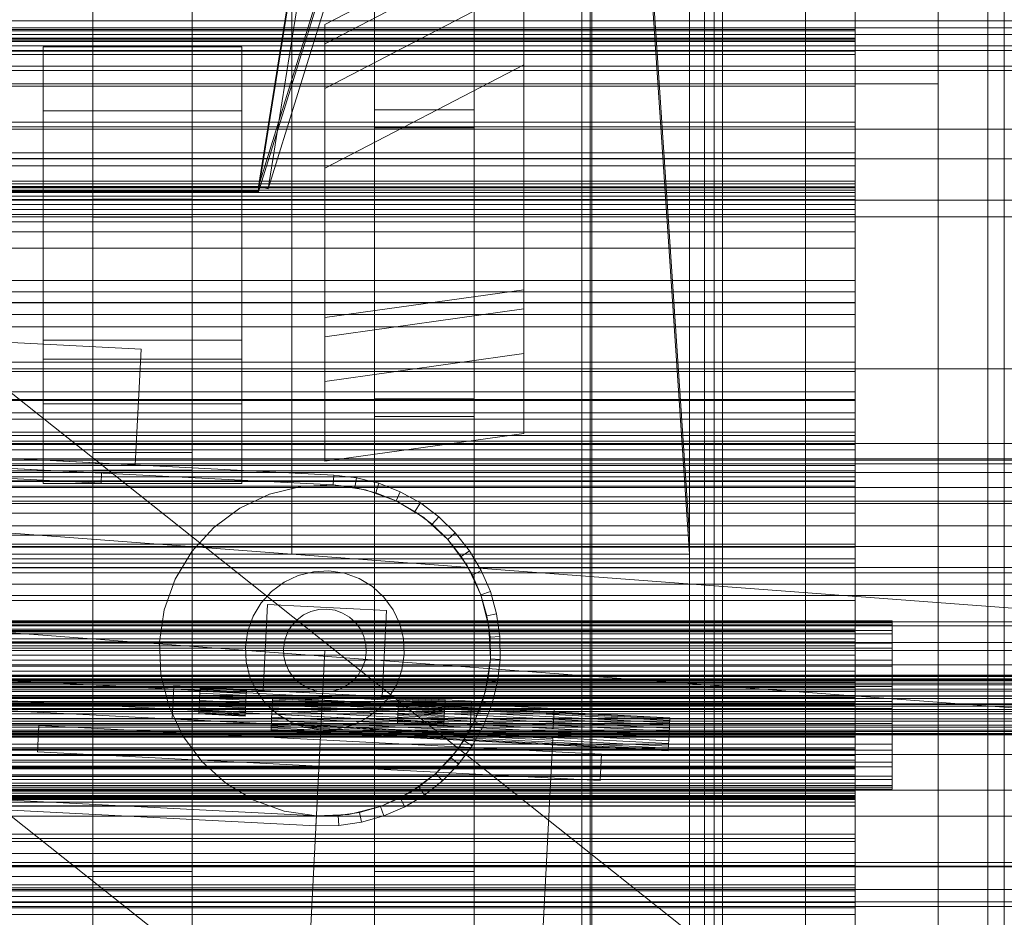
# Model space of a CAD drawing. Header units: millimetres. Extents: x -3490 to 61924, y -72580 to 6847.
# Tile 69 of 256: x 48 to 345, y -35681 to -35410. Entities that reach past the tile are written whole.
import ezdxf

# ---------------------------------------------------------------- set-up
doc = ezdxf.new("R2010")
doc.units = ezdxf.units.MM
for name, color, linetype, lineweight in [('COTAS_O', 1, 'Continuous', 0), ('COTAS_P', 1, 'Continuous', 0), ('frontal_bajante_movil', 7, 'Continuous', 0), ('frontal_briquetadora', 7, 'Continuous', 0), ('frontal_C01', 7, 'Continuous', 0), ('frontal_C02', 7, 'Continuous', 0), ('frontal_C03', 7, 'Continuous', 0), ('frontal_C04', 7, 'Continuous', 0), ('frontal_C05', 7, 'Continuous', 0), ('frontal_C09', 7, 'Continuous', 0)]:
    doc.layers.add(name, color=color, linetype=linetype, lineweight=lineweight)
doc.dimstyles.new('R19_100', dxfattribs={"dimtxt": 250, "dimasz": 150, "dimexe": 150, "dimexo": 80, "dimgap": 100, "dimtad": 1, "dimtih": 1, "dimtoh": 1, "dimdsep": 46, "dimcen": 0.09, "dimadec": 0, "dimazin": 0, "dimtfac": 1, "dimtdec": 4, "dimtofl": 0, "dimtmove": 0, "dimatfit": 3, "dimfxl": 1, "dimtolj": 1, "dimtzin": 0, "dimarcsym": 0})

# ---------------------------------------------------------------- blocks, each defined once
blk = doc.blocks.new('DIM_R29_52')
at = {"layer": 'COTAS_P'}
for p, q in [((-1750, -34600), (-1600, -34555)), ((2600, -34600), (2450, -34555)), ((-1750, -35500), (-1750, -34600)), ((-1750, -34600), (2600, -34600)), ((-1750, -34600), (-1600, -34645)), ((2600, -34600), (2450, -34645)), ((2600, -35500), (2600, -34600))]:
    blk.add_line(p, q, dxfattribs=at)
blk.add_text('4350 P', height=250, dxfattribs=at).set_placement((425, -34500))
blk = doc.blocks.new('DIM_R29_54')
at = {"layer": 'COTAS_P'}
for p, q in [((-2600, -35460), (-2645.93, -36358.83)), ((140, -35600), (94.07, -36498.83)), ((-2645.93, -36358.83), (-2493.82, -36321.54)), ((94.07, -36498.83), (-2645.93, -36358.83)), ((-2645.93, -36358.83), (-2498.42, -36411.42)), ((94.07, -36498.83), (-53.43, -36446.23)), ((94.07, -36498.83), (-58.03, -36536.11))]:
    blk.add_line(p, q, dxfattribs=at)
blk.add_text('2743.57 P', height=250, rotation=177.075, dxfattribs=at).set_placement((-1281.03, -36528.7))
blk = doc.blocks.new('DIM_R29_63')
at = {"layer": 'COTAS_O'}
for p, q in [((-1480, -35300), (-1330, -35255)), ((490, -35300), (340, -35255)), ((-1480, -36000), (-1480, -35300)), ((-1480, -35300), (490, -35300)), ((-1480, -35300), (-1330, -35345)), ((490, -35300), (340, -35345)), ((490, -36000), (490, -35300))]:
    blk.add_line(p, q, dxfattribs=at)
blk.add_text('1970 O', height=250, dxfattribs=at).set_placement((-495, -35200))
blk = doc.blocks.new('DIM_R29_65')
at = {"layer": 'COTAS_O'}
for p, q in [((-1400, -35300), (-1250, -35255)), ((1400, -35300), (1250, -35255)), ((-1400, -36000), (-1400, -35300)), ((-1400, -35300), (1400, -35300)), ((-1400, -35300), (-1250, -35345)), ((1400, -35300), (1250, -35345)), ((1400, -36000), (1400, -35300))]:
    blk.add_line(p, q, dxfattribs=at)
blk.add_text('2800 O', height=250, dxfattribs=at).set_placement((0, -35200))
blk = doc.blocks.new('DIM_R29_66')
at = {"layer": 'COTAS_P'}
for p, q in [((-305, -34680), (395, -34680)), ((395, -34680), (350, -34830)), ((395, -36000), (395, -34680)), ((395, -34680), (440, -34830)), ((395, -36000), (350, -35850)), ((395, -36000), (440, -35850)), ((-305, -36000), (395, -36000))]:
    blk.add_line(p, q, dxfattribs=at)
blk.add_text('1320 P', height=250, rotation=90, dxfattribs=at).set_placement((295, -35340))
blk = doc.blocks.new('DIM_R29_67')
at = {"layer": 'COTAS_P'}
for p, q in [((-305, -35300), (-155, -35255)), ((345, -35300), (195, -35255)), ((-305, -36000), (-305, -35300)), ((-305, -35300), (345, -35300)), ((-305, -35300), (-155, -35345)), ((345, -35300), (195, -35345)), ((345, -36000), (345, -35300))]:
    blk.add_line(p, q, dxfattribs=at)
blk.add_text('650 P', height=250, dxfattribs=at).set_placement((20, -35200))

msp = doc.modelspace()

# ---------------------------------------------------------------- linework, layer by layer
at = {"layer": 'frontal_bajante_movil'}
for p, q in [((120, -35460), (208, -34903.359)), ((120, -35461.315), (208, -34904.675)), ((210.897, -34904.091), (122.897, -35460.731)), ((220, -35775), (220, -34903.821)), ((260, -35775), (260, -34903.821)), ((120, -35460), (208, -35176.975)), ((208, -35178.586), (120, -35461.611)), ((122.897, -35460.731), (210.897, -35177.707)), ((220, -35775), (220, -35378.259)), ((260, -35775), (260, -35378.259)), ((285, -35429), (285, -35389)), ((325, -35429), (325, -35389)), ((-245, -35429), (285, -35429)), ((285, -35429), (325, -35429)), ((285, -35840), (285, -35429)), ((325, -35840), (325, -35429)), ((-80, -35460), (120, -35460)), ((-80, -35461.315), (120, -35461.315)), ((120, -35461.611), (-80, -35461.611)), ((120, -35460), (120, -35461.611)), ((120, -35460), (122.897, -35460.731)), ((120, -35461.315), (120, -35460))]:
    msp.add_line(p, q, dxfattribs=at)
at = {"layer": 'frontal_briquetadora'}
for p, q in [((-674.804, -34950), (340, -35756.525)), ((340, -35980), (340, -34950)), ((-720.639, -35041.307), (340, -35884.261))]:
    msp.add_line(p, q, dxfattribs=at)
at = {"layer": 'frontal_C01'}
for p, q in [((250, -35948.844), (250, -33373.251)), ((250, -33378.064), (250, -35953.656)), ((155, -35666.702), (155, -35238.835)), ((185, -35238.835), (185, -35666.702)), ((250, -35565.195), (228.298, -35241.719)), ((155, -35244.227), (155, -35672.095)), ((185, -35672.095), (185, -35244.227)), ((228.298, -35247.5), (250, -35570.976)), ((70, -35666.702), (70, -35265.806)), ((100, -35265.806), (100, -35666.702)), ((70, -35271.198), (70, -35672.095)), ((100, -35672.095), (100, -35271.198)), ((130, -35565.195), (130, -35308.031)), ((130, -35313.812), (130, -35570.976)), ((155, -35743.543), (155, -35325.973)), ((185, -35325.973), (185, -35743.543)), ((155, -35331.366), (155, -35748.935)), ((185, -35748.935), (185, -35331.366)), ((70, -35743.543), (70, -35342.178)), ((100, -35342.178), (100, -35743.543)), ((70, -35347.571), (70, -35748.935)), ((100, -35748.935), (100, -35347.571)), ((140, -35411.16), (200, -35379.945)), ((200, -35379.945), (200, -35491.165)), ((140, -35416.938), (200, -35385.723)), ((200, -35385.723), (200, -35496.943)), ((140, -35430.419), (200, -35399.204)), ((200, -35399.204), (200, -35510.424)), ((200, -35399.204), (200, -35423.278)), ((425, -35410.001), (-425, -35410.001)), ((425, -35412.142), (-425, -35412.142)), ((140, -35499.591), (140, -35411.16)), ((140, -35416.938), (140, -35411.16)), ((140, -35505.369), (140, -35416.938)), ((140, -35430.419), (140, -35416.938)), ((55, -35506.334), (55, -35417.903)), ((55, -35417.903), (115, -35417.903)), ((55, -35423.68), (55, -35417.903)), ((115, -35417.903), (115, -35506.334)), ((115, -35417.903), (115, -35423.68)), ((-425, -35423.698), (425, -35423.698)), ((55, -35512.111), (55, -35423.68)), ((55, -35423.68), (115, -35423.68)), ((55, -35437.162), (55, -35423.68)), ((115, -35423.68), (115, -35512.111)), ((115, -35423.68), (115, -35437.162)), ((200, -35423.278), (140, -35454.493)), ((200, -35534.498), (200, -35423.278)), ((140, -35518.85), (140, -35430.419)), ((140, -35454.493), (140, -35430.419)), ((55, -35525.593), (55, -35437.162)), ((55, -35437.162), (115, -35437.162)), ((55, -35461.236), (55, -35437.162)), ((115, -35437.162), (115, -35525.593)), ((115, -35437.162), (115, -35461.236)), ((155, -35442.304), (155, -35436.912)), ((155, -35436.912), (185, -35436.912)), ((155, -35864.779), (155, -35436.912)), ((185, -35436.912), (185, -35442.304)), ((185, -35436.912), (185, -35864.779)), ((185, -35442.304), (155, -35442.304)), ((155, -35442.304), (155, -35870.172)), ((185, -35870.172), (185, -35442.304)), ((140, -35454.493), (140, -35542.924)), ((115, -35461.236), (55, -35461.236)), ((55, -35461.236), (55, -35549.667)), ((115, -35549.667), (115, -35461.236)), ((70, -35469.275), (70, -35463.883)), ((70, -35463.883), (100, -35463.883)), ((70, -35864.779), (70, -35463.883)), ((100, -35463.883), (100, -35469.275)), ((100, -35463.883), (100, -35864.779)), ((100, -35469.275), (70, -35469.275)), ((70, -35469.275), (70, -35870.172)), ((100, -35870.172), (100, -35469.275)), ((200, -35491.165), (140, -35499.591)), ((200, -35496.943), (200, -35491.165)), ((200, -35496.943), (140, -35505.369)), ((200, -35510.424), (200, -35496.943)), ((140, -35499.591), (140, -35505.369)), ((140, -35505.369), (140, -35518.85)), ((115, -35506.334), (55, -35506.334)), ((55, -35506.334), (55, -35512.111)), ((115, -35512.111), (115, -35506.334)), ((115, -35512.111), (55, -35512.111)), ((55, -35512.111), (55, -35525.593)), ((115, -35525.593), (115, -35512.111)), ((200, -35510.424), (140, -35518.85)), ((200, -35534.498), (200, -35510.424)), ((140, -35518.85), (140, -35542.924)), ((115, -35525.593), (55, -35525.593)), ((55, -35525.593), (55, -35549.667)), ((115, -35549.667), (115, -35525.593)), ((155, -35529.443), (155, -35524.051)), ((155, -35524.051), (185, -35524.051)), ((155, -35941.62), (155, -35524.051)), ((185, -35524.051), (185, -35529.443)), ((185, -35524.051), (185, -35941.62)), ((185, -35529.443), (155, -35529.443)), ((155, -35529.443), (155, -35947.012)), ((185, -35947.012), (185, -35529.443)), ((140, -35542.924), (200, -35534.498)), ((70, -35545.648), (70, -35540.255)), ((70, -35540.255), (100, -35540.255)), ((70, -35941.62), (70, -35540.255)), ((100, -35540.255), (100, -35545.648)), ((100, -35540.255), (100, -35941.62)), ((100, -35545.648), (70, -35545.648)), ((70, -35545.648), (70, -35947.012)), ((100, -35947.012), (100, -35545.648)), ((55, -35549.667), (115, -35549.667)), ((0, -35565.195), (130, -35565.195)), ((130, -35565.195), (250, -35565.195)), ((130, -35570.976), (130, -35565.195)), ((250, -35570.976), (250, -35565.195)), ((-300, -35567.898), (300, -35567.898)), ((300, -35572.36), (300, -35567.898)), ((300, -35567.898), (300, -35593.55)), ((300, -35568.839), (-300, -35568.839)), ((130, -35570.976), (0, -35570.976)), ((250, -35570.976), (130, -35570.976)), ((300, -35594.366), (300, -35568.839)), ((300, -35568.839), (300, -35573.69)), ((300, -35572.36), (-300, -35572.36)), ((-300, -35573.69), (300, -35573.69)), ((300, -35597.417), (300, -35572.36)), ((300, -35573.69), (300, -35598.569)), ((300, -35593.55), (-300, -35593.55)), ((-300, -35594.07), (300, -35594.07)), ((-300, -35594.366), (300, -35594.366)), ((300, -35594.947), (-300, -35594.947)), ((300, -35593.55), (300, -35597.417)), ((300, -35594.07), (300, -35642.509)), ((300, -35594.07), (300, -35596.55)), ((300, -35598.569), (300, -35594.366)), ((300, -35643.096), (300, -35594.947)), ((300, -35597.644), (300, -35594.947)), ((300, -35596.55), (-300, -35596.55)), ((-300, -35597.417), (300, -35597.417)), ((-300, -35597.644), (300, -35597.644)), ((300, -35644.988), (300, -35596.55)), ((300, -35597.644), (300, -35645.792)), ((300, -35598.569), (-300, -35598.569)), ((-300, -35613.579), (300, -35613.579)), ((300, -35626.159), (300, -35613.579)), ((300, -35613.579), (300, -35633.131)), ((300, -35616.539), (-300, -35616.539)), ((300, -35635.696), (300, -35616.539)), ((300, -35616.539), (300, -35629.404)), ((300, -35626.159), (-300, -35626.159)), ((300, -35644.032), (300, -35626.159)), ((-300, -35629.404), (300, -35629.404)), ((300, -35629.404), (300, -35646.844)), ((-450, -35631.373), (450, -35631.373)), ((300, -35633.131), (-300, -35633.131)), ((300, -35633.131), (300, -35644.032)), ((-300, -35634.958), (300, -35634.958)), ((-300, -35635.696), (300, -35635.696)), ((300, -35634.958), (300, -35670.707)), ((300, -35634.958), (300, -35641.949)), ((300, -35646.844), (300, -35635.696)), ((300, -35637.57), (-300, -35637.57)), ((300, -35672.527), (300, -35637.57)), ((300, -35644.72), (300, -35637.57)), ((450, -35642.157), (-450, -35642.157)), ((300, -35640.008), (-300, -35640.008)), ((300, -35641.949), (-300, -35641.949)), ((300, -35642.509), (-300, -35642.509)), ((300, -35644.444), (300, -35640.008)), ((300, -35640.008), (300, -35643.748)), ((300, -35677.698), (300, -35641.949)), ((300, -35644.988), (300, -35642.509)), ((-300, -35643.096), (300, -35643.096)), ((300, -35643.748), (-300, -35643.748)), ((-300, -35644.032), (300, -35644.032)), ((300, -35644.444), (-300, -35644.444)), ((-300, -35644.72), (300, -35644.72)), ((-300, -35644.988), (300, -35644.988)), ((300, -35645.792), (-300, -35645.792)), ((300, -35643.096), (300, -35645.792)), ((300, -35643.748), (300, -35655.412)), ((300, -35656.755), (300, -35644.444)), ((300, -35644.72), (300, -35679.677)), ((300, -35646.844), (-300, -35646.844)), ((300, -35655.412), (-300, -35655.412)), ((300, -35656.755), (-300, -35656.755)), ((300, -35655.412), (300, -35674.203)), ((300, -35676.102), (300, -35656.755)), ((-450, -35664.006), (450, -35664.006)), ((450, -35665.076), (-450, -35665.076)), ((100, -35666.702), (70, -35666.702)), ((70, -35666.702), (70, -35672.095)), ((100, -35672.095), (100, -35666.702)), ((185, -35666.702), (155, -35666.702)), ((155, -35666.702), (155, -35672.095)), ((185, -35672.095), (185, -35666.702)), ((450, -35672.095), (-450, -35672.095)), ((300, -35670.707), (-300, -35670.707)), ((-300, -35672.527), (300, -35672.527)), ((70, -35672.095), (100, -35672.095)), ((155, -35672.095), (185, -35672.095)), ((300, -35677.698), (300, -35670.707)), ((300, -35672.527), (300, -35679.677)), ((300, -35674.203), (-300, -35674.203)), ((300, -35674.203), (300, -35698.84)), ((-450, -35675.861), (450, -35675.861)), ((300, -35676.102), (-300, -35676.102)), ((-300, -35677.698), (300, -35677.698)), ((300, -35701.167), (300, -35676.102)), ((300, -35679.677), (-300, -35679.677))]:
    msp.add_line(p, q, dxfattribs=at)
at = {"layer": 'frontal_C02'}
for p, q in [((250, -35767.183), (250, -32921.727)), ((250, -32926.497), (250, -35771.953)), ((300, -35386.799), (300, -35412.599)), ((300, -35415.574), (300, -35390.233)), ((300, -35416.016), (300, -35390.743)), ((300, -35395.596), (300, -35420.221)), ((300, -35412.599), (-300, -35412.599)), ((-300, -35413.037), (300, -35413.037)), ((300, -35412.599), (300, -35416.016)), ((300, -35413.037), (300, -35461.821)), ((300, -35413.037), (300, -35415.228)), ((300, -35415.228), (-300, -35415.228)), ((-300, -35415.574), (300, -35415.574)), ((-300, -35416.016), (300, -35416.016)), ((300, -35416.236), (-300, -35416.236)), ((300, -35464.013), (300, -35415.228)), ((300, -35420.221), (300, -35415.574)), ((300, -35463.964), (300, -35416.236)), ((300, -35419.217), (300, -35416.236)), ((-300, -35419.217), (300, -35419.217)), ((300, -35419.217), (300, -35466.944)), ((300, -35420.221), (-300, -35420.221)), ((-300, -35429.771), (300, -35429.771)), ((300, -35441.964), (300, -35429.771)), ((300, -35429.771), (300, -35449.832)), ((300, -35440.571), (-300, -35440.571)), ((300, -35459.19), (300, -35440.571)), ((300, -35440.571), (300, -35453.803)), ((300, -35441.964), (-300, -35441.964)), ((300, -35460.397), (300, -35441.964)), ((300, -35449.832), (-300, -35449.832)), ((-300, -35451.595), (300, -35451.595)), ((300, -35449.832), (300, -35460.397)), ((300, -35451.595), (300, -35488.364)), ((300, -35451.595), (300, -35458.371)), ((-300, -35453.803), (300, -35453.803)), ((300, -35453.803), (300, -35470.655)), ((300, -35458.371), (-300, -35458.371)), ((300, -35495.141), (300, -35458.371)), ((-300, -35459.19), (300, -35459.19)), ((300, -35460.1), (-300, -35460.1)), ((-300, -35460.397), (300, -35460.397)), ((300, -35461.124), (-300, -35461.124)), ((300, -35470.655), (300, -35459.19)), ((300, -35465.454), (300, -35460.1)), ((300, -35460.1), (300, -35462.917)), ((300, -35495.006), (300, -35461.124)), ((300, -35468.478), (300, -35461.124)), ((300, -35461.821), (-300, -35461.821)), ((300, -35462.917), (-300, -35462.917)), ((-300, -35463.964), (300, -35463.964)), ((-300, -35464.013), (300, -35464.013)), ((300, -35464.013), (300, -35461.821)), ((300, -35462.917), (300, -35473.713)), ((300, -35463.964), (300, -35466.944)), ((300, -35465.454), (-300, -35465.454)), ((300, -35466.944), (-300, -35466.944)), ((300, -35478.614), (300, -35465.454)), ((-300, -35468.478), (300, -35468.478)), ((300, -35468.478), (300, -35502.36)), ((300, -35470.655), (-300, -35470.655)), ((300, -35473.713), (-300, -35473.713)), ((300, -35473.713), (300, -35491.753)), ((300, -35478.614), (-300, -35478.614)), ((300, -35498.683), (300, -35478.614)), ((300, -35488.364), (-300, -35488.364)), ((300, -35495.141), (300, -35488.364)), ((300, -35491.753), (-300, -35491.753)), ((300, -35491.753), (300, -35515.806)), ((-300, -35495.006), (300, -35495.006)), ((-300, -35495.141), (300, -35495.141)), ((300, -35495.006), (300, -35502.36)), ((300, -35498.683), (-300, -35498.683)), ((300, -35524.294), (300, -35498.683)), ((300, -35502.36), (-300, -35502.36)), ((-300, -35512.996), (300, -35512.996)), ((300, -35530.172), (300, -35512.996)), ((300, -35512.996), (300, -35521.943)), ((300, -35515.806), (-300, -35515.806)), ((300, -35515.806), (300, -35544.234)), ((300, -35521.943), (-300, -35521.943)), ((300, -35521.943), (300, -35536.826)), ((300, -35524.294), (-300, -35524.294)), ((-300, -35524.558), (300, -35524.558)), ((300, -35553.701), (300, -35524.294)), ((300, -35524.558), (300, -35539.461)), ((300, -35524.558), (300, -35534.104)), ((300, -35528.269), (-300, -35528.269)), ((300, -35535.177), (300, -35528.269)), ((300, -35528.269), (300, -35545.825)), ((300, -35530.172), (-300, -35530.172)), ((300, -35536.826), (300, -35530.172)), ((300, -35534.104), (-300, -35534.104)), ((-300, -35535.177), (300, -35535.177)), ((300, -35549.007), (300, -35534.104)), ((300, -35550.389), (300, -35535.177)), ((430, -35537.585), (-430, -35537.585)), ((-300, -35536.826), (300, -35536.826)), ((300, -35537.865), (-300, -35537.865)), ((300, -35548.823), (300, -35537.865)), ((300, -35547.622), (300, -35537.865)), ((300, -35539.461), (-300, -35539.461)), ((300, -35549.007), (300, -35539.461)), ((430, -35542.585), (-430, -35542.585)), ((350, -35542.154), (-350, -35542.154)), ((350, -35543.727), (-350, -35543.727)), ((-300, -35544.234), (300, -35544.234)), ((300, -35544.234), (300, -35575.099)), ((350, -35546.343), (-350, -35546.343)), ((-300, -35545.825), (300, -35545.825)), ((-300, -35547.622), (300, -35547.622)), ((300, -35545.825), (300, -35550.389)), ((300, -35547.622), (300, -35558.58)), ((-300, -35548.823), (300, -35548.823)), ((-300, -35549.007), (300, -35549.007)), ((300, -35550.389), (-300, -35550.389)), ((300, -35548.823), (300, -35558.58)), ((350, -35550.822), (-350, -35550.822)), ((300, -35553.701), (-300, -35553.701)), ((300, -35584.901), (300, -35553.701)), ((350, -35555.655), (-350, -35555.655)), ((300, -35558.58), (-300, -35558.58)), ((350, -35562.36), (-350, -35562.36)), ((-350, -35568.674), (350, -35568.674)), ((350, -35576.583), (-350, -35576.583)), ((300, -35575.099), (-300, -35575.099)), ((300, -35575.099), (300, -35606.299)), ((350, -35583.417), (-350, -35583.417)), ((300, -35584.901), (-300, -35584.901)), ((300, -35615.766), (300, -35584.901)), ((350, -35591.326), (-350, -35591.326)), ((-311.15, -35591.114), (311.15, -35591.114)), ((-311.15, -35591.711), (311.15, -35591.711)), ((-311.15, -35592.248), (311.15, -35592.248)), ((311.15, -35591.711), (311.15, -35591.114)), ((311.15, -35591.114), (311.15, -35592.248)), ((311.15, -35593.996), (311.15, -35591.711)), ((311.15, -35592.248), (311.15, -35595.033)), ((430, -35592.585), (-430, -35592.585)), ((-311.15, -35593.996), (311.15, -35593.996)), ((-311.15, -35595.033), (311.15, -35595.033)), ((311.15, -35597.814), (311.15, -35593.996)), ((311.15, -35595.033), (311.15, -35599.281)), ((430, -35597.585), (-430, -35597.585)), ((350, -35597.64), (-350, -35597.64)), ((-311.15, -35597.814), (311.15, -35597.814)), ((311.15, -35602.905), (311.15, -35597.814)), ((-311.15, -35599.281), (311.15, -35599.281)), ((311.15, -35599.281), (311.15, -35604.702)), ((-311.15, -35602.905), (311.15, -35602.905)), ((300, -35601.42), (-300, -35601.42)), ((300, -35612.378), (300, -35601.42)), ((300, -35611.177), (300, -35601.42)), ((311.15, -35608.923), (311.15, -35602.905)), ((350, -35604.345), (-350, -35604.345)), ((-311.15, -35604.702), (311.15, -35604.702)), ((300, -35606.299), (-300, -35606.299)), ((300, -35606.299), (300, -35635.706)), ((311.15, -35604.702), (311.15, -35610.927)), ((-440, -35607.501), (440, -35607.501)), ((-440, -35607.712), (440, -35607.712)), ((-440, -35607.902), (440, -35607.902)), ((-440, -35608.522), (440, -35608.522)), ((-440, -35608.889), (440, -35608.889)), ((-440, -35609.875), (440, -35609.875)), ((350, -35609.178), (-350, -35609.178)), ((311.15, -35608.923), (-311.15, -35608.923)), ((300, -35609.611), (-300, -35609.611)), ((300, -35614.175), (300, -35609.611)), ((300, -35609.611), (300, -35624.823)), ((311.15, -35615.456), (311.15, -35608.923)), ((-440, -35610.394), (440, -35610.394)), ((-440, -35611.679), (440, -35611.679)), ((-440, -35612.315), (440, -35612.315)), ((-311.15, -35610.927), (311.15, -35610.927)), ((-300, -35610.993), (300, -35610.993)), ((-300, -35611.177), (300, -35611.177)), ((-300, -35612.378), (300, -35612.378)), ((300, -35610.993), (300, -35625.896)), ((300, -35610.993), (300, -35620.539)), ((300, -35611.177), (300, -35622.135)), ((300, -35612.378), (300, -35622.135)), ((311.15, -35610.927), (311.15, -35617.53)), ((440, -35613.811), (-440, -35613.811)), ((-440, -35614.521), (440, -35614.521)), ((350, -35613.657), (-350, -35613.657)), ((-311.15, -35615.456), (311.15, -35615.456)), ((-300, -35614.175), (300, -35614.175)), ((300, -35615.766), (-300, -35615.766)), ((300, -35631.731), (300, -35614.175)), ((300, -35644.194), (300, -35615.766)), ((311.15, -35622.06), (311.15, -35615.456)), ((-440, -35616.126), (440, -35616.126)), ((-440, -35616.861), (440, -35616.861)), ((-440, -35618.466), (440, -35618.466)), ((350, -35616.273), (-350, -35616.273)), ((350, -35617.846), (-350, -35617.846)), ((-311.15, -35617.53), (311.15, -35617.53)), ((311.15, -35617.53), (311.15, -35624.064)), ((-440, -35619.176), (440, -35619.176)), ((-440, -35620.671), (440, -35620.671)), ((-440, -35621.308), (440, -35621.308)), ((-311.15, -35622.06), (311.15, -35622.06)), ((300, -35620.539), (-300, -35620.539)), ((300, -35635.442), (300, -35620.539)), ((311.15, -35628.284), (311.15, -35622.06)), ((-440, -35622.592), (440, -35622.592)), ((-440, -35623.112), (440, -35623.112)), ((-440, -35624.097), (440, -35624.097)), ((-440, -35624.465), (440, -35624.465)), ((-311.15, -35624.064), (311.15, -35624.064)), ((300, -35622.135), (-300, -35622.135)), ((-300, -35623.174), (300, -35623.174)), ((-300, -35624.823), (300, -35624.823)), ((300, -35623.174), (300, -35629.828)), ((300, -35638.057), (300, -35623.174)), ((300, -35624.823), (300, -35631.731)), ((311.15, -35624.064), (311.15, -35630.081)), ((-440, -35625.084), (440, -35625.084)), ((-440, -35625.274), (440, -35625.274)), ((-440, -35625.486), (440, -35625.486)), ((300, -35625.896), (-300, -35625.896)), ((300, -35635.442), (300, -35625.896)), ((-311.15, -35628.284), (311.15, -35628.284)), ((-311.15, -35630.081), (311.15, -35630.081)), ((300, -35629.828), (-300, -35629.828)), ((300, -35629.828), (300, -35647.004)), ((311.15, -35633.705), (311.15, -35628.284)), ((311.15, -35630.081), (311.15, -35635.172)), ((-311.15, -35633.705), (311.15, -35633.705)), ((300, -35631.731), (-300, -35631.731)), ((311.15, -35637.953), (311.15, -35633.705)), ((-311.15, -35635.172), (311.15, -35635.172)), ((-300, -35635.442), (300, -35635.442)), ((300, -35635.706), (-300, -35635.706)), ((300, -35635.706), (300, -35661.317)), ((311.15, -35635.172), (311.15, -35638.991)), ((-311.15, -35637.953), (311.15, -35637.953)), ((-311.15, -35638.991), (311.15, -35638.991)), ((300, -35638.057), (-300, -35638.057)), ((300, -35647.004), (300, -35638.057)), ((311.15, -35640.739), (311.15, -35637.953)), ((311.15, -35638.991), (311.15, -35641.276)), ((-311.15, -35640.739), (311.15, -35640.739)), ((-311.15, -35641.276), (311.15, -35641.276)), ((-311.15, -35641.872), (311.15, -35641.872)), ((311.15, -35641.872), (311.15, -35640.739)), ((311.15, -35641.276), (311.15, -35641.872)), ((300, -35644.194), (-300, -35644.194)), ((300, -35668.247), (300, -35644.194)), ((-300, -35647.004), (300, -35647.004)), ((300, -35657.64), (-300, -35657.64)), ((300, -35691.522), (300, -35657.64)), ((300, -35664.994), (300, -35657.64)), ((300, -35661.317), (-300, -35661.317)), ((300, -35661.317), (300, -35681.386)), ((-450, -35665.314), (450, -35665.314)), ((-300, -35664.859), (300, -35664.859)), ((-300, -35664.994), (300, -35664.994)), ((300, -35664.859), (300, -35701.629)), ((300, -35664.859), (300, -35671.636)), ((300, -35664.994), (300, -35698.876)), ((300, -35668.247), (-300, -35668.247)), ((300, -35686.287), (300, -35668.247)), ((300, -35671.636), (-300, -35671.636)), ((300, -35708.405), (300, -35671.636)), ((450, -35677.236), (-450, -35677.236))]:
    msp.add_line(p, q, dxfattribs=at)
at = {"layer": 'frontal_C03'}
for p, q in [((1530, -35414.158), (-1530, -35414.158)), ((1500, -35417.595), (-1500, -35417.595)), ((1500, -35442.718), (-1500, -35442.718)), ((-1500, -35451.701), (1500, -35451.701)), ((1530, -35464.158), (-1530, -35464.158)), ((1530, -35469.158), (-1530, -35469.158))]:
    msp.add_line(p, q, dxfattribs=at)
at = {"layer": 'frontal_C04'}
for p, q in [((-420, -35419), (560, -35419)), ((-420, -35425), (560, -35425)), ((-550, -35515), (650, -35515)), ((-548.878, -35520.042), (651.122, -35610.042)), ((-551.122, -35549.958), (648.878, -35639.958)), ((-550, -35555), (650, -35555)), ((-1750, -35575), (2600, -35575)), ((-1750, -35580), (2600, -35580)), ((-550, -35600), (650, -35600)), ((-550, -35650), (650, -35650))]:
    msp.add_line(p, q, dxfattribs=at)
at = {"layer": 'frontal_C05'}
for p, q in [((217.5, -35992), (217.5, -34800)), ((220.5, -34800), (220.5, -35992)), ((254.5, -34800), (254.5, -35992)), ((257.5, -35992), (257.5, -34800))]:
    msp.add_line(p, q, dxfattribs=at)
at = {"layer": 'frontal_C09'}
for p, q in [((84.569, -35509.053), (-2535.588, -35375.176)), ((142.705, -35547.069), (-2597.295, -35407.069)), ((142.551, -35550.065), (-2597.449, -35410.065)), ((82.783, -35544.007), (-2537.374, -35410.131)), ((72.643, -35546.493), (-2527.54, -35413.637)), ((72.49, -35549.489), (-2527.693, -35416.633)), ((209.194, -35617.554), (-2670.623, -35470.41)), ((208.888, -35623.546), (-2670.929, -35476.402)), ((208.735, -35626.542), (-2671.082, -35479.398)), ((84.569, -35509.053), (82.783, -35544.007)), ((137.449, -35649.935), (-2602.551, -35509.935)), ((137.295, -35652.931), (-2602.705, -35512.931)), ((72.643, -35546.493), (72.49, -35549.489)), ((142.705, -35547.069), (142.551, -35550.065)), ((149.59, -35547.875), (142.705, -35547.069)), ((132.761, -35550.527), (123.248, -35552.89)), ((142.551, -35550.065), (132.761, -35550.527)), ((152.244, -35551.522), (142.551, -35550.065)), ((142.551, -35550.065), (149.047, -35550.825)), ((149.047, -35550.825), (149.59, -35547.875)), ((156.312, -35549.573), (149.59, -35547.875)), ((155.389, -35552.427), (156.312, -35549.573)), ((162.754, -35552.133), (156.312, -35549.573)), ((123.248, -35552.89), (114.379, -35557.063)), ((149.047, -35550.825), (155.389, -35552.427)), ((161.466, -35554.843), (152.244, -35551.522)), ((155.389, -35552.427), (161.466, -35554.843)), ((161.466, -35554.843), (162.754, -35552.133)), ((168.808, -35555.513), (162.754, -35552.133)), ((169.864, -35559.898), (161.466, -35554.843)), ((161.466, -35554.843), (167.177, -35558.031)), ((167.177, -35558.031), (168.808, -35555.513)), ((174.368, -35559.653), (168.808, -35555.513)), ((114.379, -35557.063), (106.495, -35562.887)), ((167.177, -35558.031), (172.423, -35561.937)), ((172.423, -35561.937), (174.368, -35559.653)), ((179.34, -35564.485), (174.368, -35559.653)), ((177.113, -35566.495), (169.864, -35559.898)), ((172.423, -35561.937), (177.113, -35566.495)), ((106.495, -35562.887), (99.898, -35570.136)), ((177.113, -35566.495), (179.34, -35564.485)), ((183.639, -35569.923), (179.34, -35564.485)), ((182.937, -35574.379), (177.113, -35566.495)), ((177.113, -35566.495), (181.169, -35571.626)), ((99.898, -35570.136), (94.843, -35578.534)), ((181.169, -35571.626), (183.639, -35569.923)), ((187.192, -35575.877), (183.639, -35569.923)), ((181.169, -35571.626), (184.521, -35577.242)), ((187.11, -35583.248), (182.937, -35574.379)), ((131.959, -35577.387), (127.702, -35579.39)), ((136.525, -35576.253), (131.959, -35577.387)), ((141.225, -35576.031), (136.525, -35576.253)), ((145.877, -35576.731), (141.225, -35576.031)), ((150.304, -35578.324), (145.877, -35576.731)), ((184.521, -35577.242), (187.192, -35575.877)), ((184.521, -35577.242), (187.11, -35583.248)), ((189.937, -35582.243), (187.192, -35575.877)), ((94.843, -35578.534), (91.522, -35587.756)), ((127.702, -35579.39), (123.918, -35582.186)), ((154.335, -35580.751), (150.304, -35578.324)), ((123.918, -35582.186), (120.751, -35585.665)), ((157.814, -35583.918), (154.335, -35580.751)), ((187.11, -35583.248), (189.937, -35582.243)), ((189.473, -35592.761), (187.11, -35583.248)), ((187.11, -35583.248), (188.894, -35589.54)), ((191.827, -35588.913), (189.937, -35582.243)), ((120.751, -35585.665), (118.324, -35589.696)), ((121.36, -35612.065), (122.687, -35586.098)), ((158.64, -35587.935), (122.687, -35586.098)), ((160.61, -35587.702), (157.814, -35583.918)), ((91.522, -35587.756), (90.065, -35597.449)), ((133.595, -35589.266), (131.624, -35590.722)), ((135.812, -35588.222), (133.595, -35589.266)), ((138.19, -35587.632), (135.812, -35588.222)), ((140.638, -35587.516), (138.19, -35587.632)), ((143.061, -35587.881), (140.638, -35587.516)), ((145.367, -35588.711), (143.061, -35587.881)), ((147.466, -35589.975), (145.367, -35588.711)), ((158.64, -35587.935), (157.313, -35613.902)), ((162.613, -35591.959), (160.61, -35587.702)), ((188.894, -35589.54), (191.827, -35588.913)), ((192.831, -35595.772), (191.827, -35588.913)), ((118.324, -35589.696), (116.731, -35594.123)), ((131.624, -35590.722), (129.975, -35592.534)), ((149.278, -35591.624), (147.466, -35589.975)), ((150.734, -35593.595), (149.278, -35591.624)), ((163.747, -35596.525), (162.613, -35591.959)), ((188.894, -35589.54), (189.841, -35596.012)), ((116.731, -35594.123), (116.031, -35598.775)), ((128.711, -35594.633), (127.881, -35596.939)), ((129.975, -35592.534), (128.711, -35594.633)), ((151.778, -35595.812), (150.734, -35593.595)), ((189.935, -35602.551), (189.473, -35592.761)), ((90.065, -35597.449), (90.527, -35607.239)), ((127.881, -35596.939), (127.516, -35599.362)), ((152.368, -35598.19), (151.778, -35595.812)), ((152.484, -35600.638), (152.368, -35598.19)), ((163.969, -35601.225), (163.747, -35596.525)), ((189.841, -35596.012), (192.831, -35595.772)), ((189.841, -35596.012), (189.935, -35602.551)), ((192.931, -35602.705), (192.831, -35595.772)), ((116.031, -35598.775), (116.253, -35603.475)), ((127.516, -35599.362), (127.632, -35601.81)), ((152.119, -35603.061), (152.484, -35600.638)), ((163.269, -35605.877), (163.969, -35601.225)), ((116.253, -35603.475), (117.387, -35608.041)), ((127.632, -35601.81), (128.222, -35604.188)), ((128.222, -35604.188), (129.266, -35606.405)), ((151.289, -35605.367), (152.119, -35603.061)), ((188.478, -35612.244), (189.935, -35602.551)), ((189.935, -35602.551), (189.175, -35609.047)), ((189.935, -35602.551), (192.931, -35602.705)), ((192.125, -35609.59), (192.931, -35602.705)), ((129.266, -35606.405), (130.722, -35608.376)), ((150.025, -35607.466), (151.289, -35605.367)), ((161.676, -35610.304), (163.269, -35605.877)), ((90.527, -35607.239), (92.89, -35616.752)), ((117.387, -35608.041), (119.39, -35612.298)), ((130.722, -35608.376), (132.534, -35610.025)), ((132.534, -35610.025), (134.633, -35611.289)), ((146.405, -35610.734), (148.376, -35609.278)), ((148.376, -35609.278), (150.025, -35607.466)), ((189.175, -35609.047), (187.573, -35615.389)), ((189.175, -35609.047), (192.125, -35609.59)), ((190.427, -35616.312), (192.125, -35609.59)), ((93.885, -35620.674), (94.395, -35610.687)), ((184.278, -35615.279), (94.395, -35610.687)), ((102.259, -35613.561), (102.294, -35612.87)), ((102.294, -35612.87), (102.325, -35612.265)), ((116.276, -35613.585), (102.294, -35612.87)), ((102.325, -35612.265), (102.35, -35611.768)), ((116.307, -35612.979), (102.325, -35612.265)), ((102.35, -35611.768), (102.369, -35611.399)), ((116.332, -35612.483), (102.35, -35611.768)), ((102.369, -35611.399), (102.381, -35611.172)), ((116.351, -35612.113), (102.369, -35611.399)), ((102.381, -35611.172), (102.385, -35611.095)), ((116.363, -35611.886), (102.381, -35611.172)), ((116.367, -35611.809), (102.385, -35611.095)), ((116.276, -35613.585), (116.307, -35612.979)), ((116.307, -35612.979), (116.332, -35612.483)), ((116.332, -35612.483), (116.351, -35612.113)), ((116.351, -35612.113), (116.363, -35611.886)), ((116.363, -35611.886), (116.367, -35611.809)), ((119.39, -35612.298), (122.186, -35616.082)), ((157.313, -35613.902), (121.36, -35612.065)), ((134.633, -35611.289), (136.939, -35612.119)), ((136.939, -35612.119), (139.362, -35612.484)), ((139.362, -35612.484), (141.81, -35612.368)), ((141.81, -35612.368), (144.188, -35611.778)), ((144.188, -35611.778), (146.405, -35610.734)), ((159.249, -35614.335), (161.676, -35610.304)), ((185.157, -35621.466), (188.478, -35612.244)), ((102.141, -35615.869), (102.103, -35616.619)), ((102.181, -35615.09), (102.141, -35615.869)), ((116.123, -35616.584), (102.141, -35615.869)), ((102.181, -35615.09), (102.221, -35614.31)), ((102.181, -35615.09), (116.162, -35615.804)), ((102.221, -35614.31), (102.259, -35613.561)), ((116.202, -35615.025), (102.221, -35614.31)), ((116.241, -35614.275), (102.259, -35613.561)), ((116.123, -35616.584), (116.162, -35615.804)), ((116.162, -35615.804), (116.202, -35615.025)), ((116.202, -35615.025), (116.241, -35614.275)), ((116.241, -35614.275), (116.276, -35613.585)), ((122.186, -35616.082), (125.665, -35619.249)), ((124.141, -35616.434), (124.179, -35615.678)), ((124.179, -35615.678), (124.211, -35615.057)), ((244.023, -35621.801), (124.179, -35615.678)), ((124.211, -35615.057), (124.235, -35614.595)), ((244.055, -35621.18), (124.211, -35615.057)), ((124.235, -35614.595), (124.249, -35614.311)), ((244.078, -35620.719), (124.235, -35614.595)), ((124.249, -35614.311), (124.254, -35614.215)), ((244.093, -35620.434), (124.249, -35614.311)), ((244.098, -35620.338), (124.254, -35614.215)), ((156.082, -35617.814), (159.249, -35614.335)), ((162.181, -35616.623), (162.216, -35615.932)), ((162.216, -35615.932), (162.247, -35615.327)), ((176.198, -35616.647), (162.216, -35615.932)), ((162.247, -35615.327), (162.272, -35614.83)), ((176.229, -35616.041), (162.247, -35615.327)), ((162.272, -35614.83), (162.291, -35614.461)), ((176.254, -35615.544), (162.272, -35614.83)), ((162.291, -35614.461), (162.303, -35614.233)), ((176.273, -35615.175), (162.291, -35614.461)), ((162.303, -35614.233), (162.307, -35614.157)), ((176.285, -35614.948), (162.303, -35614.233)), ((176.288, -35614.871), (162.307, -35614.157)), ((176.198, -35616.647), (176.229, -35616.041)), ((176.229, -35616.041), (176.254, -35615.544)), ((176.254, -35615.544), (176.273, -35615.175)), ((176.273, -35615.175), (176.285, -35614.948)), ((176.285, -35614.948), (176.288, -35614.871)), ((184.278, -35615.279), (183.768, -35625.266)), ((187.573, -35615.389), (185.157, -35621.466)), ((187.573, -35615.389), (190.427, -35616.312)), ((92.89, -35616.752), (97.063, -35625.621)), ((101.981, -35619.008), (101.977, -35619.085)), ((115.958, -35619.799), (101.977, -35619.085)), ((101.992, -35618.781), (101.981, -35619.008)), ((115.962, -35619.722), (101.981, -35619.008)), ((102.011, -35618.411), (101.992, -35618.781)), ((115.974, -35619.495), (101.992, -35618.781)), ((102.036, -35617.915), (102.011, -35618.411)), ((115.993, -35619.126), (102.011, -35618.411)), ((102.067, -35617.309), (102.036, -35617.915)), ((116.018, -35618.629), (102.036, -35617.915)), ((102.103, -35616.619), (102.067, -35617.309)), ((116.049, -35618.024), (102.067, -35617.309)), ((116.084, -35617.333), (102.103, -35616.619)), ((116.018, -35618.629), (115.993, -35619.126)), ((116.049, -35618.024), (116.018, -35618.629)), ((116.084, -35617.333), (116.049, -35618.024)), ((116.123, -35616.584), (116.084, -35617.333)), ((123.999, -35619.209), (124.049, -35618.234)), ((124.049, -35618.234), (124.097, -35617.298)), ((243.892, -35624.358), (124.049, -35618.234)), ((124.097, -35617.298), (124.141, -35616.434)), ((243.94, -35623.421), (124.097, -35617.298)), ((243.984, -35622.558), (124.141, -35616.434)), ((152.298, -35620.61), (156.082, -35617.814)), ((162.063, -35618.931), (162.024, -35619.68)), ((162.103, -35618.152), (162.063, -35618.931)), ((176.044, -35619.645), (162.063, -35618.931)), ((162.103, -35618.152), (162.142, -35617.372)), ((162.103, -35618.152), (176.084, -35618.866)), ((162.142, -35617.372), (162.181, -35616.623)), ((176.124, -35618.087), (162.142, -35617.372)), ((176.162, -35617.337), (162.181, -35616.623)), ((176.044, -35619.645), (176.084, -35618.866)), ((176.084, -35618.866), (176.124, -35618.087)), ((176.124, -35618.087), (176.162, -35617.337)), ((176.162, -35617.337), (176.198, -35616.647)), ((187.867, -35622.754), (190.427, -35616.312)), ((209.194, -35617.554), (208.888, -35623.546)), ((183.768, -35625.266), (93.885, -35620.674)), ((115.962, -35619.722), (115.958, -35619.799)), ((115.974, -35619.495), (115.962, -35619.722)), ((115.993, -35619.126), (115.974, -35619.495)), ((123.857, -35621.983), (123.819, -35622.739)), ((123.901, -35621.119), (123.857, -35621.983)), ((243.701, -35628.106), (123.857, -35621.983)), ((123.949, -35620.183), (123.901, -35621.119)), ((243.745, -35627.243), (123.901, -35621.119)), ((123.999, -35619.209), (123.949, -35620.183)), ((243.793, -35626.306), (123.949, -35620.183)), ((123.999, -35619.209), (243.843, -35625.332)), ((125.665, -35619.249), (129.696, -35621.676)), ((129.696, -35621.676), (134.123, -35623.269)), ((148.041, -35622.613), (152.298, -35620.61)), ((161.914, -35621.842), (161.902, -35622.07)), ((161.933, -35621.473), (161.914, -35621.842)), ((175.896, -35622.557), (161.914, -35621.842)), ((161.958, -35620.976), (161.933, -35621.473)), ((175.915, -35622.187), (161.933, -35621.473)), ((161.989, -35620.371), (161.958, -35620.976)), ((175.94, -35621.691), (161.958, -35620.976)), ((162.024, -35619.68), (161.989, -35620.371)), ((175.971, -35621.085), (161.989, -35620.371)), ((176.006, -35620.395), (162.024, -35619.68)), ((175.94, -35621.691), (175.915, -35622.187)), ((175.971, -35621.085), (175.94, -35621.691)), ((176.006, -35620.395), (175.971, -35621.085)), ((176.044, -35619.645), (176.006, -35620.395)), ((180.102, -35629.864), (185.157, -35621.466)), ((185.157, -35621.466), (181.969, -35627.177)), ((185.157, -35621.466), (187.867, -35622.754)), ((243.984, -35622.558), (244.023, -35621.801)), ((244.023, -35621.801), (244.055, -35621.18)), ((244.055, -35621.18), (244.078, -35620.719)), ((244.078, -35620.719), (244.093, -35620.434)), ((244.093, -35620.434), (244.098, -35620.338)), ((53.325, -35630.617), (53.733, -35622.627)), ((223.511, -35631.302), (53.733, -35622.627)), ((123.749, -35624.106), (123.744, -35624.202)), ((243.587, -35630.325), (123.744, -35624.202)), ((123.763, -35623.822), (123.749, -35624.106)), ((243.592, -35630.229), (123.749, -35624.106)), ((123.787, -35623.36), (123.763, -35623.822)), ((243.607, -35629.945), (123.763, -35623.822)), ((123.819, -35622.739), (123.787, -35623.36)), ((243.63, -35629.484), (123.787, -35623.36)), ((243.662, -35628.863), (123.819, -35622.739)), ((134.123, -35623.269), (138.775, -35623.969)), ((138.775, -35623.969), (143.475, -35623.747)), ((143.475, -35623.747), (148.041, -35622.613)), ((161.902, -35622.07), (161.898, -35622.146)), ((175.88, -35622.861), (161.898, -35622.146)), ((175.884, -35622.784), (161.902, -35622.07)), ((175.884, -35622.784), (175.88, -35622.861)), ((175.896, -35622.557), (175.884, -35622.784)), ((175.915, -35622.187), (175.896, -35622.557)), ((184.487, -35628.808), (187.867, -35622.754)), ((243.843, -35625.332), (243.892, -35624.358)), ((243.892, -35624.358), (243.94, -35623.421)), ((243.94, -35623.421), (243.984, -35622.558)), ((97.063, -35625.621), (102.887, -35633.505)), ((181.969, -35627.177), (178.063, -35632.423)), ((181.969, -35627.177), (184.487, -35628.808)), ((208.735, -35626.542), (203.785, -35723.416)), ((243.745, -35627.243), (243.701, -35628.106)), ((243.793, -35626.306), (243.745, -35627.243)), ((243.793, -35626.306), (243.843, -35625.332)), ((223.103, -35639.292), (53.325, -35630.617)), ((173.505, -35637.113), (180.102, -35629.864)), ((180.347, -35634.368), (184.487, -35628.808)), ((243.592, -35630.229), (243.587, -35630.325)), ((243.607, -35629.945), (243.592, -35630.229)), ((243.63, -35629.484), (243.607, -35629.945)), ((243.662, -35628.863), (243.63, -35629.484)), ((243.701, -35628.106), (243.662, -35628.863)), ((102.887, -35633.505), (110.136, -35640.102)), ((178.063, -35632.423), (173.505, -35637.113)), ((178.063, -35632.423), (180.347, -35634.368)), ((223.511, -35631.302), (223.103, -35639.292)), ((175.515, -35639.34), (180.347, -35634.368)), ((165.621, -35642.937), (173.505, -35637.113)), ((173.505, -35637.113), (168.374, -35641.169)), ((170.077, -35643.639), (175.515, -35639.34)), ((173.505, -35637.113), (175.515, -35639.34)), ((110.136, -35640.102), (118.534, -35645.157)), ((168.374, -35641.169), (162.758, -35644.521)), ((168.374, -35641.169), (170.077, -35643.639)), ((118.534, -35645.157), (127.756, -35648.478)), ((156.752, -35647.11), (165.621, -35642.937)), ((162.758, -35644.521), (156.752, -35647.11)), ((162.758, -35644.521), (164.123, -35647.192)), ((164.123, -35647.192), (170.077, -35643.639)), ((127.756, -35648.478), (137.449, -35649.935)), ((147.239, -35649.473), (156.752, -35647.11)), ((156.752, -35647.11), (150.46, -35648.894)), ((156.752, -35647.11), (157.757, -35649.937)), ((157.757, -35649.937), (164.123, -35647.192)), ((137.449, -35649.935), (137.295, -35652.931)), ((137.449, -35649.935), (147.239, -35649.473)), ((143.988, -35649.841), (137.449, -35649.935)), ((150.46, -35648.894), (143.988, -35649.841)), ((143.988, -35649.841), (144.228, -35652.831)), ((150.46, -35648.894), (151.087, -35651.827)), ((151.087, -35651.827), (157.757, -35649.937)), ((137.295, -35652.931), (144.228, -35652.831)), ((144.228, -35652.831), (151.087, -35651.827))]:
    msp.add_line(p, q, dxfattribs=at)

# ---------------------------------------------------------------- dimensions: what is measured, and where the dimension line sits
at = {"layer": 'COTAS_O'}
for p1, p2, picture, middle in [((-1480, -36000), (490, -36000), 'DIM_R29_63', (-495, -35300)), ((-1400, -36000), (1400, -36000), 'DIM_R29_65', (0, -35300))]:
    dim = msp.add_aligned_dim(p1=p1, p2=p2, distance=700, text='<> O', dimstyle='R19_100', dxfattribs=at)
    dim.commit()
    dim.dimension.update_dxf_attribs({"geometry": picture, "text_midpoint": middle})
at = {"layer": 'COTAS_P'}
for p1, p2, distance, picture, middle in [((-1750, -35500), (2600, -35500), 900, 'DIM_R29_52', (425, -34600)), ((-305, -36000), (-305, -34680), -700, 'DIM_R29_66', (395, -35340)), ((-305, -36000), (345, -36000), 700, 'DIM_R29_67', (20, -35300)), ((140, -35600), (-2600, -35460), 900, 'DIM_R29_54', (-1275.925, -36428.827))]:
    dim = msp.add_aligned_dim(p1=p1, p2=p2, distance=distance, text='<> P', dimstyle='R19_100', dxfattribs=at)
    dim.commit()
    dim.dimension.update_dxf_attribs({"geometry": picture, "text_midpoint": middle})

doc.saveas('drawing.dxf')
